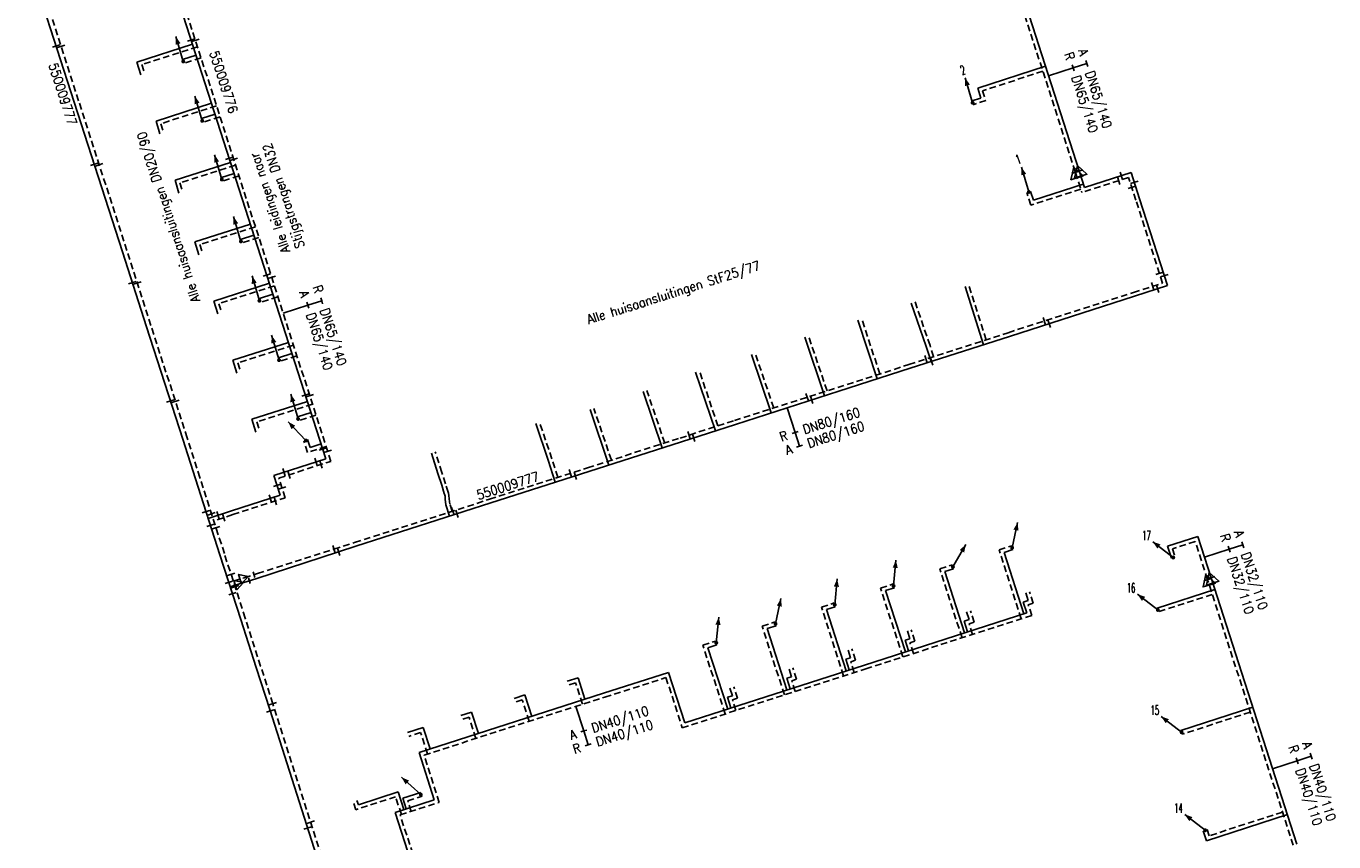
# Model space of a CAD drawing. Header units: millimetres. Extents: x 0 to 118212815, y 0 to 488348790.
# Tile 26 of 143: x 115205631 to 115331795, y 486367150 to 486445920. Entities that reach past the tile are written whole.
import ezdxf
from ezdxf.enums import TextEntityAlignment as Align

# ---------------------------------------------------------------- set-up
doc = ezdxf.new("R2010")
doc.units = ezdxf.units.MM
doc.header["$LTSCALE"] = 200
doc.linetypes.add('HIDDEN2', pattern=[4.7625, 3.175, -1.5875])
for name, color, linetype in [('WW-C-mof', 7, 'Continuous'), ('WW-C-stijgstrang', 7, 'Continuous'), ('WW-C-VERLOOP', 7, 'Continuous'), ('WW-I-diam', 7, 'Continuous'), ('WW-I-info', 7, 'Continuous'), ('WW-L-aanvoer', 3, 'Continuous'), ('WW-L-retour', 3, 'HIDDEN2')]:
    doc.layers.add(name, color=color, linetype=linetype)
doc.styles.add('DIN17', font='ROMANS.SHX', dxfattribs={"width": 0.9})

# ---------------------------------------------------------------- blocks, each defined once
blk = doc.blocks.new('LR-mof')
at = {"color": 0, "linetype": 'ByBlock', "lineweight": -2}
blk.add_line((0, -0.75), (0, 0.75), dxfattribs=at)
blk = doc.blocks.new('LR-DIAB2')
at = {"color": 0, "linetype": 'Continuous', "lineweight": -3}
blk.add_line((0, 5), (0, 7.8), dxfattribs=at)
at = {"color": 0, "lineweight": -3}
blk.add_line((0, 0), (0, 5), dxfattribs=at)
for points in [[(0.61, 7.8), (0, 7.8), (-0.61, 7.8)], [(0.61, 5), (0, 5), (-0.61, 5)]]:
    blk.add_lwpolyline(points, dxfattribs=at)
at = {"color": 1, "lineweight": -3, "style": 'DIN17', "width": 0.9}
for tag, p in [('*1', (-1.61, 7.8)), ('*2', (-1.61, 5.02))]:
    blk.add_attdef(tag, text='', height=1.8, dxfattribs=at).set_placement(p, align=Align.MIDDLE_RIGHT)
for tag, p in [('*11', (1.61, 7.8)), ('*12', (1.61, 5))]:
    blk.add_attdef(tag, text='', height=1.8, dxfattribs=at).set_placement(p, align=Align.MIDDLE_LEFT)
blk = doc.blocks.new('LR-VERL')
at = {"color": 0, "linetype": 'ByBlock', "lineweight": -2}
blk.add_lwpolyline([(1.08, 0), (-1.08, -1.25), (-1.08, 1.25)], close=True, dxfattribs=at)
blk = doc.blocks.new('LR-styg')
at = {"color": 0, "lineweight": -3}
blk.add_line((0, 0), (2.5, 4.33), dxfattribs=at)
at = {"color": 0, "lineweight": -3, "const_width": 0.375}
blk.add_lwpolyline([(-0.19, 0, 1), (0.19, 0, 1)], format="xyb", close=True, dxfattribs=at)
at = {"color": 0, "lineweight": -3}
blk.add_solid([(2.5, 4.33), (1.32, 3.28), (2.18, 2.78)], dxfattribs=at)
at = {"color": 7, "linetype": 'ByBlock', "lineweight": -2, "style": 'DIN17', "width": 0.5}
blk.add_attdef('*1', text='', height=1.8, dxfattribs=at).set_placement((0, -2.5), align=Align.MIDDLE)
blk = doc.blocks.new('LR-DIAO2')
at = {"color": 0, "lineweight": -3}
blk.add_line((0, 0), (0, -5), dxfattribs=at)
at = {"color": 0, "linetype": 'Continuous', "lineweight": -3}
blk.add_line((0, -5), (0, -7.8), dxfattribs=at)
at = {"color": 0, "lineweight": -3}
for points in [[(0.61, -5), (0, -5), (-0.61, -5)], [(0.61, -7.8), (0, -7.8), (-0.61, -7.8)]]:
    blk.add_lwpolyline(points, dxfattribs=at)
at = {"color": 1, "lineweight": -3, "style": 'DIN17', "width": 0.9}
for tag, p in [('*1', (-1.61, -5)), ('*2', (-1.61, -7.78))]:
    blk.add_attdef(tag, text='', height=1.8, dxfattribs=at).set_placement(p, align=Align.MIDDLE_RIGHT)
for tag, p in [('*11', (1.61, -5)), ('*12', (1.61, -7.8))]:
    blk.add_attdef(tag, text='', height=1.8, dxfattribs=at).set_placement(p, align=Align.MIDDLE_LEFT)
blk = doc.blocks.new('LR-hyp')
at = {"color": 7, "linetype": 'ByBlock', "lineweight": -3, "style": 'DIN17', "width": 0.9}
blk.add_attdef('*1', text='', height=1.8, dxfattribs=at).set_placement((0, 0), align=Align.MIDDLE)
at = {"color": 7, "linetype": 'ByBlock', "lineweight": -2, "style": 'DIN17', "width": 0.9, "flags": 1}
blk.add_attdef('*2', text='', height=1.8, dxfattribs=at).set_placement((0, -5), align=Align.MIDDLE)

msp = doc.modelspace()

# ---------------------------------------------------------------- linework, layer by layer
at = {"layer": 'WW-L-aanvoer'}
for p, q in [((115307208, 486431958), (115295049, 486469787)), ((115234551, 486404141), (115218148, 486455176)), ((115210269, 486438578), (115205631, 486453003)), ((115221682, 486444180), (115216319, 486442455)), ((115216319, 486442455), (115216705, 486441224)), ((115222024, 486443117), (115220726, 486442701)), ((115303966, 486442043), (115297434, 486439931)), ((115297434, 486439931), (115297739, 486438971)), ((115214915, 486424125), (115210269, 486438578)), ((115223516, 486438472), (115218160, 486436738)), ((115297739, 486438971), (115296869, 486438695)), ((115223858, 486437408), (115222562, 486436989)), ((115218160, 486436738), (115218541, 486435512)), ((115225354, 486432754), (115219995, 486431034)), ((115219995, 486431034), (115220377, 486429801)), ((115225695, 486431696), (115224396, 486431284)), ((115307208, 486431958), (115307213, 486431942)), ((115307213, 486431942), (115307726, 486430329)), ((115312238, 486431779), (115307726, 486430329)), ((115313056, 486429233), (115312238, 486431779)), ((115302815, 486429104), (115302530, 486429961)), ((115307624, 486430646), (115302815, 486429104)), ((115315747, 486420860), (115313056, 486429233)), ((115227268, 486426800), (115221911, 486425077)), ((115221911, 486425077), (115222289, 486423850)), ((115227608, 486425742), (115226311, 486425327)), ((115217241, 486416890), (115214915, 486424125)), ((115229103, 486421092), (115223742, 486419364)), ((115312573, 486419839), (115315747, 486420860)), ((115229443, 486420032), (115228146, 486419614)), ((115298001, 486415155), (115296229, 486420764)), ((115300496, 486415957), (115312573, 486419839)), ((115223742, 486419364), (115224125, 486418138)), ((115292472, 486414971), (115291028, 486419173)), ((115287747, 486411860), (115285882, 486417536)), ((115220732, 486406023), (115217241, 486416890)), ((115282662, 486410225), (115280742, 486415876)), ((115290921, 486412880), (115300496, 486415957)), ((115230941, 486415374), (115225572, 486413656)), ((115292936, 486413527), (115292472, 486414971)), ((115225572, 486413656), (115225962, 486412425)), ((115231279, 486414320), (115229982, 486413902)), ((115277514, 486408570), (115275610, 486414198)), ((115272132, 486406840), (115270221, 486412503)), ((115284042, 486410668), (115290921, 486412880)), ((115232774, 486409670), (115227408, 486407953)), ((115266994, 486405189), (115265152, 486410624)), ((115274076, 486407465), (115284042, 486410668)), ((115233115, 486408609), (115231818, 486408190)), ((115261850, 486403535), (115260041, 486408887)), ((115227408, 486407953), (115227797, 486406713)), ((115255992, 486404015), (115254796, 486407552)), ((115268847, 486405784), (115274076, 486407465)), ((115221963, 486402204), (115220732, 486406023)), ((115233029, 486405240), (115232784, 486406000)), ((115259919, 486402915), (115268847, 486405784)), ((115234089, 486405580), (115233029, 486405240)), ((115245363, 486402717), (115244727, 486404693)), ((115229534, 486402528), (115234551, 486404141)), ((115256681, 486401874), (115255992, 486404015)), ((115224325, 486394858), (115221963, 486402204)), ((115230148, 486400618), (115229534, 486402528)), ((115245720, 486401602), (115245363, 486402717)), ((115250455, 486399873), (115259919, 486402915)), ((115225447, 486399107), (115230148, 486400618)), ((115245974, 486400791), (115245720, 486401602)), ((115245998, 486400717), (115245974, 486400791)), ((115246041, 486400533), (115245998, 486400717)), ((115237438, 486395689), (115250455, 486399873)), ((115246058, 486400227), (115246041, 486400533)), ((115246133, 486399690), (115246058, 486400227)), ((115246485, 486398597), (115246133, 486399690)), ((115225447, 486399107), (115223192, 486398383)), ((115235778, 486395155), (115237438, 486395689)), ((115318663, 486396632), (115315750, 486395693)), ((115315750, 486395693), (115316119, 486394546)), ((115319947, 486392650), (115318663, 486396632)), ((115226329, 486388629), (115224325, 486394858)), ((115227795, 486392565), (115235778, 486395155)), ((115299973, 486395092), (115300829, 486395367)), ((115301874, 486389168), (115299973, 486395092)), ((115294266, 486393257), (115295108, 486393527)), ((115296168, 486387332), (115294266, 486393257)), ((115225316, 486391777), (115226206, 486392060)), ((115226206, 486392060), (115227795, 486392565)), ((115328234, 486366933), (115319947, 486392650)), ((115288530, 486391413), (115289407, 486391693)), ((115290465, 486385497), (115288530, 486391413)), ((115302312, 486390443), (115302072, 486391188)), ((115320310, 486391522), (115314758, 486389724)), ((115282836, 486389579), (115283694, 486389855)), ((115284744, 486383656), (115282836, 486389579)), ((115286510, 486384224), (115302165, 486389261)), ((115296605, 486388614), (115296369, 486389349)), ((115301834, 486390290), (115302312, 486390443)), ((115302165, 486389261), (115301834, 486390290)), ((115227827, 486383987), (115226329, 486388629)), ((115277113, 486387742), (115277984, 486388023)), ((115296134, 486388462), (115296605, 486388614)), ((115296466, 486387428), (115296134, 486388462)), ((115279031, 486381818), (115277113, 486387742)), ((115290421, 486386617), (115290895, 486386770)), ((115290895, 486386770), (115290654, 486387518)), ((115271400, 486385899), (115272269, 486386181)), ((115273316, 486379979), (115271400, 486385899)), ((115285169, 486384932), (115284932, 486385669)), ((115290752, 486385589), (115290421, 486386617)), ((115269173, 486378646), (115286510, 486384224)), ((115284711, 486384784), (115285169, 486384932)), ((115285043, 486383752), (115284711, 486384784)), ((115229134, 486379918), (115227827, 486383987)), ((115258878, 486382992), (115257840, 486382658)), ((115259546, 486380918), (115258878, 486382992)), ((115261348, 486381497), (115267604, 486383499)), ((115267604, 486383499), (115269173, 486378646)), ((115279009, 486382944), (115279477, 486383095)), ((115279340, 486381917), (115279009, 486382944)), ((115279477, 486383095), (115279240, 486383831)), ((115273769, 486381261), (115273529, 486382007)), ((115243544, 486375778), (115261348, 486381497)), ((115253745, 486381336), (115252717, 486381006)), ((115254411, 486379269), (115253745, 486381336)), ((115273293, 486381108), (115273769, 486381261)), ((115273625, 486380078), (115273293, 486381108)), ((115255020, 486298956), (115229134, 486379918)), ((115248609, 486379683), (115247569, 486379348)), ((115249273, 486377619), (115248609, 486379683)), ((115323973, 486380154), (115317047, 486377911)), ((115243937, 486378184), (115242424, 486377697)), ((115244602, 486376118), (115243937, 486378184)), ((115245003, 486371212), (115243544, 486375778)), ((115241524, 486371978), (115237680, 486370733)), ((115242075, 486370267), (115241524, 486371978)), ((115241964, 486371360), (115243708, 486371921)), ((115237680, 486370733), (115237544, 486371153)), ((115241239, 486369997), (115245003, 486371212)), ((115242294, 486370338), (115241964, 486371360)), ((115246464, 486353721), (115241239, 486369997)), ((115327317, 486369780), (115319512, 486367253)), ((115319512, 486367253), (115319200, 486368215))]:
    msp.add_line(p, q, dxfattribs=at)
at = {"layer": 'WW-L-retour'}
for p, q in [((115306846, 486431842), (115294774, 486469400)), ((115235029, 486403895), (115218390, 486455664)), ((115210697, 486438715), (115206059, 486453141)), ((115222160, 486443935), (115216794, 486442209)), ((115222501, 486442871), (115220842, 486442339)), ((115216794, 486442209), (115217068, 486441338)), ((115303721, 486441565), (115297911, 486439685)), ((115215344, 486424263), (115210697, 486438715)), ((115298216, 486438723), (115296984, 486438333)), ((115297911, 486439685), (115298216, 486438723)), ((115223994, 486438228), (115218634, 486436492)), ((115218634, 486436492), (115218904, 486435625)), ((115224336, 486437164), (115222679, 486436627)), ((115225832, 486432509), (115220469, 486430787)), ((115226172, 486431449), (115224511, 486430922)), ((115306846, 486431842), (115306861, 486431794)), ((115306861, 486431794), (115307479, 486429851)), ((115311992, 486431301), (115307479, 486429851)), ((115312694, 486429116), (115311992, 486431301)), ((115220469, 486430787), (115220740, 486429913)), ((115302573, 486428627), (115302169, 486429841)), ((115307379, 486430168), (115302573, 486428627)), ((115315269, 486421105), (115312694, 486429116)), ((115227746, 486426554), (115222385, 486424830)), ((115222385, 486424830), (115222652, 486423962)), ((115228086, 486425495), (115226426, 486424965)), ((115217670, 486417027), (115215344, 486424263)), ((115229581, 486420846), (115224217, 486419117)), ((115298248, 486415634), (115296591, 486420878)), ((115312456, 486420201), (115315269, 486421105)), ((115229921, 486419787), (115228263, 486419253)), ((115300380, 486416319), (115312456, 486420201)), ((115224217, 486419117), (115224488, 486418251)), ((115292833, 486415091), (115291387, 486419297)), ((115221160, 486406161), (115217670, 486417027)), ((115287990, 486412337), (115286243, 486417654)), ((115282901, 486410701), (115281102, 486415998)), ((115290804, 486413241), (115300380, 486416319)), ((115231418, 486415128), (115226049, 486413410)), ((115293182, 486414006), (115292833, 486415091)), ((115226049, 486413410), (115226324, 486412539)), ((115231757, 486414075), (115230099, 486413540)), ((115277754, 486409047), (115275970, 486414320)), ((115283925, 486411030), (115290804, 486413241)), ((115272372, 486407317), (115270581, 486412624)), ((115267234, 486405665), (115265512, 486410746)), ((115273960, 486407827), (115283925, 486411030)), ((115233252, 486409424), (115227884, 486407706)), ((115233593, 486408364), (115231935, 486407828)), ((115262090, 486404012), (115260401, 486409008)), ((115227884, 486407706), (115228160, 486406827)), ((115256353, 486404134), (115255156, 486407674)), ((115268731, 486406146), (115273960, 486407827)), ((115222392, 486402341), (115221160, 486406161)), ((115232783, 486404763), (115232422, 486405884)), ((115259803, 486403277), (115268731, 486406146)), ((115234567, 486405334), (115232783, 486404763)), ((115245725, 486402833), (115245089, 486404809)), ((115230012, 486402283), (115235029, 486403895)), ((115250338, 486400234), (115259803, 486403277)), ((115256926, 486402352), (115256353, 486404134)), ((115224753, 486394996), (115222392, 486402341)), ((115230626, 486400373), (115230012, 486402283)), ((115246083, 486401717), (115245725, 486402833)), ((115246336, 486400905), (115246083, 486401717)), ((115246364, 486400819), (115246336, 486400905)), ((115246419, 486400587), (115246364, 486400819)), ((115246436, 486400264), (115246419, 486400587)), ((115225563, 486398746), (115230626, 486400373)), ((115237321, 486396050), (115250338, 486400234)), ((115246505, 486399775), (115246436, 486400264)), ((115246730, 486399075), (115246505, 486399775)), ((115225563, 486398746), (115223736, 486398159)), ((115235319, 486395407), (115237321, 486396050)), ((115299495, 486395338), (115300713, 486395729)), ((115318418, 486396154), (115316228, 486395448)), ((115319605, 486392469), (115318418, 486396154)), ((115226758, 486388767), (115224753, 486394996)), ((115227960, 486393062), (115235319, 486395407)), ((115301628, 486388690), (115299495, 486395338)), ((115316228, 486395448), (115316481, 486394662)), ((115226655, 486392647), (115227960, 486393062)), ((115293789, 486393502), (115294992, 486393889)), ((115295922, 486386854), (115293789, 486393502)), ((115225615, 486392317), (115226655, 486392647)), ((115288050, 486391658), (115289291, 486392055)), ((115327872, 486366817), (115319605, 486392469)), ((115290221, 486385019), (115288050, 486391658)), ((115302790, 486390198), (115302434, 486391304)), ((115320065, 486391043), (115314875, 486389362)), ((115282358, 486389824), (115283578, 486390217)), ((115284499, 486383178), (115282358, 486389824)), ((115297084, 486388368), (115296731, 486389465)), ((115302312, 486390044), (115302790, 486390198)), ((115302643, 486389016), (115302312, 486390044)), ((115228256, 486384125), (115226758, 486388767)), ((115276635, 486387987), (115277867, 486388384)), ((115278787, 486381339), (115276635, 486387987)), ((115286627, 486383862), (115302643, 486389016)), ((115296612, 486388217), (115297084, 486388368)), ((115296944, 486387182), (115296612, 486388217)), ((115291373, 486386524), (115291016, 486387635)), ((115270921, 486386144), (115272152, 486386542)), ((115273072, 486379500), (115270921, 486386144)), ((115285648, 486384687), (115285294, 486385786)), ((115290900, 486386372), (115291373, 486386524)), ((115291230, 486385344), (115290900, 486386372)), ((115285189, 486384539), (115285648, 486384687)), ((115285521, 486383507), (115285189, 486384539)), ((115229426, 486380483), (115228256, 486384125)), ((115261464, 486381135), (115267359, 486383022)), ((115267359, 486383022), (115268928, 486378168)), ((115268928, 486378168), (115286627, 486383862)), ((115279956, 486382850), (115279602, 486383948)), ((115258633, 486382514), (115257957, 486382296)), ((115259300, 486380440), (115258633, 486382514)), ((115274247, 486381016), (115273891, 486382123)), ((115279487, 486382699), (115279956, 486382850)), ((115279818, 486381672), (115279487, 486382699)), ((115255311, 486299521), (115229426, 486380483)), ((115244021, 486375532), (115261464, 486381135)), ((115253500, 486380858), (115252834, 486380644)), ((115254165, 486378791), (115253500, 486380858)), ((115273772, 486380863), (115274247, 486381016)), ((115274103, 486379833), (115273772, 486380863)), ((115248364, 486379205), (115247685, 486378986)), ((115249028, 486377140), (115248364, 486379205)), ((115323729, 486379675), (115317165, 486377550)), ((115243692, 486377706), (115242541, 486377335)), ((115244357, 486375640), (115243692, 486377706)), ((115245481, 486370967), (115244021, 486375532)), ((115237435, 486370255), (115237182, 486371036)), ((115241279, 486371499), (115237435, 486370255)), ((115241829, 486369788), (115241279, 486371499)), ((115241716, 486369752), (115245481, 486370967)), ((115242443, 486371115), (115243824, 486371560)), ((115242772, 486370092), (115242443, 486371115)), ((115246710, 486354199), (115241716, 486369752)), ((115326838, 486370025), (115319756, 486367732)), ((115319756, 486367732), (115319562, 486368332))]:
    msp.add_line(p, q, dxfattribs=at)

# ---------------------------------------------------------------- block references
at = {"layer": 'WW-C-mof', "linetype": 'Continuous'}
for p, xscale, yscale, zscale, rotation in [((115208523, 486444007), 500, 500, 500, 287.8231), ((115209010, 486443964), 500, 500, 500, 287.8231), ((115221555, 486444574), 500, 500, 500, 287.8183476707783), ((115221967, 486444536), 500, 500, 500, 287.8183477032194), ((115212199, 486432573), 500, 500, 500, 287.8231), ((115212687, 486432526), 500, 500, 500, 287.8231), ((115225222, 486433165), 500.0000000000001, 500.0000000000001, 500.0000000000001, 287.8183476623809), ((115225660, 486433046), 500.0000000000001, 500.0000000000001, 500.0000000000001, 287.8183477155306), ((115215873, 486421147), 500, 500, 500, 287.8231), ((115216359, 486421105), 500, 500, 500, 287.8231), ((115228848, 486421884), 500, 500, 500, 287.81834767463), ((115229316, 486421670), 500, 500, 500, 287.8183476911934), ((115303876, 486417443), 500, 500, 500, 17.819), ((115304331, 486417190), 500, 500, 500, 17.819), ((115292441, 486413767), 500, 500, 500, 17.819), ((115293002, 486413549), 500, 500, 500, 17.819), ((115219542, 486409726), 500, 500, 500, 287.8074), ((115220030, 486409680), 500, 500, 500, 287.8074), ((115232580, 486410297), 499.9999999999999, 499.9999999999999, 499.9999999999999, 287.8183476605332), ((115233003, 486410223), 499.9999999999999, 499.9999999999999, 499.9999999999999, 287.8183477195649), ((115280980, 486410084), 500, 500, 500, 17.819), ((115281427, 486409828), 500, 500, 500, 17.819), ((115269585, 486406421), 500, 500, 500, 17.819), ((115270031, 486406165), 500, 500, 500, 17.819), ((115230512, 486402843), 499.9999999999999, 499.9999999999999, 499.9999999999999, 17.8183), ((115230987, 486402596), 499.9999999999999, 499.9999999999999, 499.9999999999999, 17.8183), ((115258144, 486402743), 500, 500, 500, 17.819), ((115258607, 486402493), 500, 500, 500, 17.819), ((115246796, 486399096), 500, 500, 500, 17.819), ((115247194, 486398824), 500, 500, 500, 17.819), ((115235319, 486395407), 500, 500, 500, 17.819), ((115235778, 486395155), 500, 500, 500, 17.819), ((115225404, 486392973), 499.9999999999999, 499.9999999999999, 499.9999999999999, 287.8374), ((115225181, 486392198), 499.9999999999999, 499.9999999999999, 499.9999999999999, 287.8374), ((115225785, 486391789), 499.9999999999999, 499.9999999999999, 499.9999999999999, 287.8374), ((115225528, 486391118), 499.9999999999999, 499.9999999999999, 499.9999999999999, 287.8374), ((115229419, 486380504), 500, 500, 500, 287.8193), ((115229178, 486379783), 500, 500, 500, 287.7301)]:
    msp.add_blockref('LR-mof', p, dxfattribs=dict(at, xscale=xscale, yscale=yscale, zscale=zscale, rotation=rotation))
at = {"layer": 'WW-C-mof'}
for p, xscale, yscale, zscale, rotation in [((115306861, 486431794), 500.0000000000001, 500.0000000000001, 500.0000000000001, 107.6248), ((115307213, 486431942), 500.0000000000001, 500.0000000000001, 500.0000000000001, 107.6248), ((115311040, 486430995), 500, 500, 500, 197.8183476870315), ((115311286, 486431473), 500, 500, 500, 197.8183476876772), ((115312544, 486430827), 500, 500, 500, 287.8182402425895), ((115312298, 486430349), 500, 500, 500, 287.818240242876), ((115314963, 486422057), 500.0000000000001, 500.0000000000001, 500.0000000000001, 107.818288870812), ((115314317, 486420799), 500, 500, 500, 197.8189666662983), ((115314795, 486420554), 499.9999999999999, 499.9999999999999, 499.9999999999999, 197.8189666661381), ((115315441, 486421812), 500.0000000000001, 500.0000000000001, 500.0000000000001, 107.8182888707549), ((115234245, 486405093), 500.0000000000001, 500.0000000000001, 500.0000000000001, 107.8183476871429), ((115234723, 486404848), 500.0000000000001, 500.0000000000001, 500.0000000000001, 107.8183476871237), ((115233599, 486403835), 500, 500, 500, 197.8183476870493), ((115234077, 486403589), 500, 500, 500, 197.8183476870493), ((115229196, 486400312), 500, 500, 500, 197.8183476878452), ((115229842, 486401571), 499.9999999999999, 499.9999999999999, 499.9999999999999, 107.8183476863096), ((115230320, 486401325), 499.9999999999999, 499.9999999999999, 499.9999999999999, 107.8183476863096), ((115229674, 486400067), 500, 500, 500, 197.8183476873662), ((115222977, 486399049), 500, 500, 500, 287.8231459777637), ((115223522, 486398825), 500, 500, 500, 287.8231458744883), ((115224144, 486398689), 499.9999999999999, 499.9999999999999, 499.9999999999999, 17.81834768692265), ((115224688, 486398465), 500, 500, 500, 17.81834768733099), ((115223406, 486397716), 500, 500, 500, 287.8231459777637), ((115223951, 486397492), 500, 500, 500, 287.8231458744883), ((115227608, 486392950), 375.0000000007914, 375.0000000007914, 375.0000000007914, 17.64730000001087), ((115227159, 486392363), 375.0000000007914, 375.0000000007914, 375.0000000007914, 17.64730000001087), ((115319605, 486392469), 500, 500, 500, 107.8624), ((115319947, 486392650), 500, 500, 500, 107.8624), ((115233080, 486369053), 500.0000000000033, 500.0000000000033, 500.0000000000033, 107.7301317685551), ((115232789, 486368488), 499.9999999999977, 499.9999999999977, 499.9999999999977, 107.7301317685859)]:
    msp.add_blockref('LR-mof', p, dxfattribs=dict(at, xscale=xscale, yscale=yscale, zscale=zscale, rotation=rotation))
at = {"layer": 'WW-C-stijgstrang', "linetype": 'Continuous'}
for p, xscale, yscale, zscale, rotation in [((115220787, 486442507), 499.9999999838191, 500.0000000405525, 500, 46.56819767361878), ((115222620, 486436771), 499.9999999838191, 500.0000000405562, 500, 46.56819767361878), ((115224509, 486431110), 499.9999999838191, 500.0000000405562, 500, 46.56819767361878), ((115226349, 486425129), 499.9999999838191, 500.0000000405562, 500, 46.56819767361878), ((115228135, 486419404), 499.9999999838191, 500.0000000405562, 500, 46.56819767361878), ((115230028, 486413667), 499.9999999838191, 500.0000000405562, 500, 46.56819767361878), ((115231866, 486407988), 499.9999999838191, 500.0000000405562, 500, 46.56819767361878), ((115232629, 486405904), 499.9999999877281, 500.0000000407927, 500, 73.6741109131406), ((115300757, 486395546), 499.9999999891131, 499.9999999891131, 500, 17.79150858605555), ((115289319, 486391860), 499.9999999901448, 500.0000000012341, 499.9999999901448, 24.81599560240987), ((115283639, 486390049), 500.0000000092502, 500.0000000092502, 500.0000000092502, 24.63952428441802), ((115277930, 486388204), 499.9999999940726, 499.9999999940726, 499.9999999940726, 17.85476929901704), ((115272212, 486386370), 500.0000000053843, 500.0000000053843, 500.0000000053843, 24.48013231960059), ((115243703, 486371716), 499.9999999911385, 499.9999999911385, 499.9999999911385, 77.96228605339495)]:
    msp.add_blockref('LR-styg', p, dxfattribs=dict(at, xscale=xscale, yscale=yscale, zscale=zscale, rotation=rotation))
ref = msp.add_blockref('LR-styg', (115296946, 486438519), dxfattribs=dict(at, xscale=499.9999999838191, yscale=500.0000000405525, zscale=500, rotation=46.56819767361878))
ref.add_attrib('*1', '2', dxfattribs={"layer": '0', "color": 7, "linetype": 'ByBlock', "lineweight": -2, "height": 900, "rotation": 17.92372, "style": 'DIN17', "width": 0.5}).set_placement((115295994, 486441686), align=Align.MIDDLE)
ref = msp.add_blockref('LR-styg', (115302369, 486429906), dxfattribs=dict(at, xscale=499.9999999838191, yscale=500.0000000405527, zscale=500, rotation=46.56819767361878))
ref.add_attrib('*1', '1', dxfattribs={"layer": '0', "color": 7, "linetype": 'ByBlock', "lineweight": -2, "height": 900, "rotation": 17.77437, "style": 'DIN17', "width": 0.5}).set_placement((115301342, 486433069), align=Align.MIDDLE)
ref = msp.add_blockref('LR-styg', (115316300, 486394604), dxfattribs=dict(at, xscale=500.0000000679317, yscale=500.000000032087, zscale=500, rotation=82.1533461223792))
ref.add_attrib('*1', '17', dxfattribs={"layer": '0', "color": 7, "linetype": 'ByBlock', "lineweight": -2, "height": 900, "style": 'DIN17', "width": 0.5}).set_placement((115313722, 486396743), align=Align.MIDDLE)
at = {"layer": 'WW-C-stijgstrang', "linetype": 'Continuous', "xscale": 500, "yscale": 500, "zscale": 500}
msp.add_blockref('LR-styg', (115295042, 486393699), dxfattribs=at)
at = {"layer": 'WW-C-stijgstrang', "linetype": 'Continuous'}
ref = msp.add_blockref('LR-styg', (115314817, 486389543), dxfattribs=dict(at, xscale=500.0000000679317, yscale=500.000000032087, zscale=500, rotation=82.1533461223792))
ref.add_attrib('*1', '16', dxfattribs={"layer": '0', "color": 7, "linetype": 'ByBlock', "lineweight": -2, "height": 900, "style": 'DIN17', "width": 0.5}).set_placement((115312239, 486391682), align=Align.MIDDLE)
ref = msp.add_blockref('LR-styg', (115317106, 486377731), dxfattribs=dict(at, xscale=500.0000000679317, yscale=500.000000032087, zscale=500, rotation=82.1533461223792))
ref.add_attrib('*1', '15', dxfattribs={"layer": '0', "color": 7, "linetype": 'ByBlock', "lineweight": -2, "height": 900, "style": 'DIN17', "width": 0.5}).set_placement((115314528, 486379869), align=Align.MIDDLE)
ref = msp.add_blockref('LR-styg', (115319381, 486368273), dxfattribs=dict(at, xscale=500.0000000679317, yscale=500.000000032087, zscale=500, rotation=82.1533461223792))
ref.add_attrib('*1', '14', dxfattribs={"layer": '0', "color": 7, "linetype": 'ByBlock', "lineweight": -2, "height": 900, "style": 'DIN17', "width": 0.5}).set_placement((115316803, 486370412), align=Align.MIDDLE)
at = {"layer": 'WW-C-VERLOOP', "linetype": 'Continuous'}
for p, xscale, yscale, zscale, rotation in [((115306861, 486431794), 500.0000000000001, 500.0000000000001, 500.0000000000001, 107.6248), ((115307213, 486431942), 500.0000000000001, 500.0000000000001, 500.0000000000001, 107.6248), ((115226655, 486392647), 375.0000000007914, 375.0000000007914, 375.0000000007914, 17.64730000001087), ((115319605, 486392469), 500, 500, 500, 107.8624), ((115319947, 486392650), 500, 500, 500, 107.8624), ((115226206, 486392060), 375.0000000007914, 375.0000000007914, 375.0000000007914, 17.64730000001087)]:
    msp.add_blockref('LR-VERL', p, dxfattribs=dict(at, xscale=xscale, yscale=yscale, zscale=zscale, rotation=rotation))
at = {"layer": 'WW-I-diam', "linetype": 'Continuous'}
for name, p, xscale, yscale, zscale, rotation, values in [('LR-DIAB2', (115304261, 486441128), 500, 500, 500, 287.8183476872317, {'*1': 'A', '*11': 'DN65/140', '*2': 'R', '*12': 'DN65/140'}), ('LR-DIAB2', (115230429, 486418207), 500, 500, 500, 287.8183476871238, {'*1': 'R', '*11': 'DN65/140', '*2': 'A', '*12': 'DN65/140'}), ('LR-DIAO2', (115279059, 486409067), 500, 500, 500, 17.81896666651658, {'*1': 'R', '*11': 'DN80/160', '*2': 'A', '*12': 'DN80/160'}), ('LR-DIAB2', (115319305, 486394641), 500.0000000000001, 500.0000000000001, 500.0000000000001, 287.8624052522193, {'*1': 'A', '*11': 'DN32/110', '*2': 'R', '*12': 'DN32/110'}), ('LR-DIAO2', (115258668, 486380237), 499.9999999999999, 499.9999999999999, 499.9999999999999, 17.80855737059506, {'*1': 'A', '*11': 'DN40/110', '*2': 'R', '*12': 'DN40/110'}), ('LR-DIAB2', (115325887, 486374217), 500.0000000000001, 500.0000000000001, 500.0000000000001, 287.862405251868, {'*1': 'A', '*11': 'DN40/110', '*2': 'R', '*12': 'DN40/110'})]:
    msp.add_blockref(name, p, dxfattribs=dict(at, xscale=xscale, yscale=yscale, zscale=zscale, rotation=rotation)).add_auto_attribs(values)
at = {"layer": 'WW-I-info', "linetype": 'Continuous'}
for p, xscale, yscale, zscale, rotation, values in [((115224695, 486440521), 500, 500, 500, 287.8183476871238, {'*1': '550009776'}), ((115209167, 486439347), 500.0000000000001, 500.0000000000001, 500.0000000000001, 287.8231459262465, {'*1': '550009777'}), ((115252088, 486401541), 500.0000000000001, 500.0000000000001, 500.0000000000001, 17.81896666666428, {'*1': '550009777'})]:
    msp.add_blockref('LR-hyp', p, dxfattribs=dict(at, xscale=xscale, yscale=yscale, zscale=zscale, rotation=rotation)).add_auto_attribs(values)

# ---------------------------------------------------------------- texts
at = {"layer": 'WW-I-info', "style": 'DIN17', "width": 0.9}
for s, rotation, p in [('Alle huisaansluitingen DN20/90', 107.86966, (115222437, 486419422)), ('Stijgstrangen DN32', 107.77386, (115232501, 486424640)), ('Alle leidingen naar ', 107.77386, (115231113, 486424195)), ('Alle huisaansluitingen StF25/77', 17.60659, (115259886, 486417140))]:
    msp.add_text(s, height=900, rotation=rotation, dxfattribs=at).set_placement(p)

doc.saveas('drawing.dxf')
